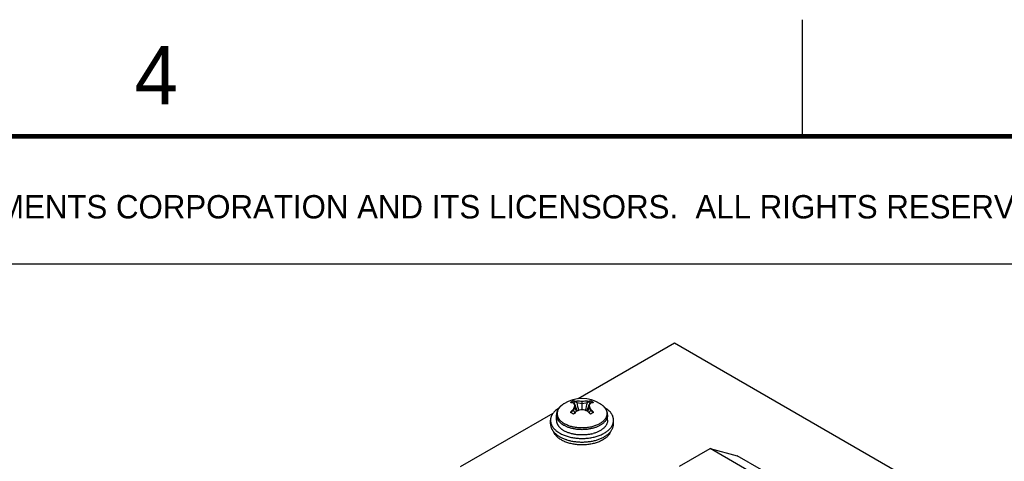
# Model space of a CAD drawing. Header units: inches. Extents: x 0 to 22, y 0 to 17.
# Tile 7 of 16: x 2.1 to 6.4, y 15.1 to 17. Entities that reach past the tile are written whole.
import ezdxf

# ---------------------------------------------------------------- set-up
doc = ezdxf.new("R2010")
doc.units = ezdxf.units.IN
doc.header["$LTSCALE"] = 1.21
doc.header["$MEASUREMENT"] = 0
doc.layers.get('0').update_dxf_attribs({"linetype": 'CONTINUOUS'})
doc.styles.add('TEXTSTYLE_2', font='txt')

msp = doc.modelspace()

# ---------------------------------------------------------------- linework, layer by layer
at = {"color": 2, "linetype": 'CONTINUOUS'}
for p, q in [((5.5, 16.5), (5.5, 17)), ((0.4999, 16.5), (9.1249, 16.5)), ((0.4999, 15.9531), (9.1249, 15.9531))]:
    msp.add_line(p, q, dxfattribs=at)
at = {"color": 7, "linetype": 'CONTINUOUS'}
for p, q in [((4.9517, 15.6131), (4.5392, 15.3749)), ((7.9428, 13.8861), (4.9517, 15.6131)), ((4.506, 15.3586), (4.5063, 15.3588)), ((4.5199, 15.3664), (4.5328, 15.3589)), ((4.5328, 15.3589), (4.5328, 15.3644)), ((4.5328, 15.3589), (4.5558, 15.3554)), ((4.5558, 15.3285), (4.5558, 15.3635)), ((4.5558, 15.3554), (4.5787, 15.3589)), ((4.5787, 15.3589), (4.5917, 15.3664)), ((4.5787, 15.3589), (4.5787, 15.3644)), ((4.6052, 15.3588), (4.6055, 15.3586)), ((4.4307, 15.3123), (4.0335, 15.0829)), ((4.5064, 15.3172), (4.5193, 15.3246)), ((4.5193, 15.3246), (4.5255, 15.3379)), ((4.5193, 15.3246), (4.5193, 15.3301)), ((4.5255, 15.3379), (4.5255, 15.346)), ((4.586, 15.3379), (4.586, 15.346)), ((4.586, 15.3379), (4.5922, 15.3246)), ((4.5922, 15.3246), (4.5922, 15.3301)), ((4.5922, 15.3246), (4.6051, 15.3172)), ((4.6516, 15.3388), (4.6517, 15.3387)), ((4.4208, 15.2677), (4.4208, 15.2832)), ((4.4463, 15.2832), (4.4463, 15.3061)), ((4.6653, 15.2832), (4.6653, 15.3061)), ((4.6908, 15.2677), (4.6908, 15.2832)), ((4.973, 15.0864), (5.1038, 15.1619)), ((5.1038, 15.1619), (5.2204, 15.1313)), ((7.0837, 14.0188), (5.1038, 15.1619)), ((7.2003, 13.9882), (5.2204, 15.1313))]:
    msp.add_line(p, q, dxfattribs=at)
at = {"color": 7, "linetype": 'CONTINUOUS', "const_width": 0.02}
msp.add_lwpolyline([(21.5, 16.5), (0.5, 16.5)], dxfattribs=at)
at = {"color": 7, "linetype": 'CONTINUOUS'}
for centre, radius, start, end in [((4.5558, 15.227), 0.1489, 58.6861, 121.3139), ((4.4999, 15.2893), 0.0696, 84.6388, 84.974), ((4.5639, 15.2738), 0.1027, 115.6819, 124.144), ((5.1146, 15.5504), 0.6229, 197.1821, 199.1348), ((4.5167, 15.2949), 0.0715, 87.4652, 87.8163), ((4.538, 15.202), 0.1625, 83.7082, 91.8236), ((5.2534, 15.5091), 0.7361, 191.7756, 194.496), ((4.5736, 15.202), 0.1625, 88.1764, 96.2918), ((3.8581, 15.5091), 0.7361, 345.5033, 348.2244), ((3.997, 15.5504), 0.6229, 340.8652, 342.8179), ((4.5948, 15.2949), 0.0715, 92.1837, 92.535), ((4.5485, 15.2757), 0.1006, 59.9789, 64.362), ((4.5467, 15.2725), 0.1043, 55.8866, 59.9922), ((4.6116, 15.2894), 0.0695, 95.0258, 95.3616), ((4.6572, 15.1864), 0.1995, 139.0653, 139.2434), ((4.3408, 15.0155), 0.3435, 59.9916, 61.2544), ((4.6636, 15.1732), 0.2132, 132.5917, 137.5039), ((4.3167, 14.974), 0.3915, 58.8219, 59.9789), ((4.6895, 15.4061), 0.1887, 205.6071, 209.0834), ((4.7057, 15.1281), 0.2596, 135.7135, 135.8521), ((4.6771, 15.1654), 0.2132, 132.5917, 137.5039), ((4.827, 15.4401), 0.3184, 198.7263, 201.8975), ((5.1441, 15.5606), 0.6542, 199.1288, 201.3011), ((4.5912, 15.1518), 0.1802, 101.3444, 108.9184), ((4.5203, 15.1518), 0.1802, 71.0816, 78.6556), ((3.9674, 15.5606), 0.6542, 338.6984, 340.8712), ((4.4345, 15.1654), 0.2132, 42.4961, 47.4083), ((4.2845, 15.4401), 0.3184, 338.1025, 341.2737), ((4.4221, 15.4061), 0.1887, 330.9164, 334.3929), ((4.4058, 15.1281), 0.2596, 44.1479, 44.2865), ((4.7801, 14.9988), 0.3627, 118.779, 121.2242), ((4.4479, 15.1731), 0.2132, 42.4961, 47.4083), ((4.4543, 15.1864), 0.1995, 40.7566, 40.9346), ((4.5607, 15.3794), 0.1589, 282.671, 285.7534), ((4.5385, 15.3254), 0.1454, 246.6258, 247.4431), ((4.5445, 15.3689), 0.1778, 250.9033, 252.5098), ((4.5732, 15.325), 0.1449, 292.5542, 293.3744)]:
    msp.add_arc(centre, radius, start, end, dxfattribs=at)
for points, knots in [([(4.4784, 15.3542), (4.4772, 15.3535), (4.4748, 15.3519), (4.4703, 15.3488), (4.4661, 15.3453), (4.4622, 15.3417), (4.4596, 15.3388), (4.4572, 15.3359), (4.4549, 15.3329), (4.4529, 15.3298), (4.4512, 15.3266), (4.4497, 15.3233), (4.4485, 15.3199), (4.4475, 15.3165), (4.4468, 15.3131), (4.4464, 15.3096), (4.4463, 15.3073), (4.4463, 15.3061)], [0, 0, 0, 0, 0.070475, 0.139628, 0.27388, 0.339108, 0.40315, 0.466085, 0.528004, 0.589004, 0.649199, 0.708705, 0.767644, 0.826134, 0.884263, 0.942156, 1, 1, 1, 1]), ([(4.4784, 15.3542), (4.4761, 15.3528), (4.4728, 15.3506), (4.4686, 15.3473), (4.4648, 15.3441), (4.4614, 15.3407), (4.4584, 15.337), (4.4564, 15.3343), (4.4547, 15.3315), (4.4531, 15.3286), (4.4518, 15.3258), (4.4508, 15.3228), (4.45, 15.3199), (4.4494, 15.3169), (4.4491, 15.314), (4.4491, 15.311), (4.4493, 15.308), (4.4497, 15.305), (4.4504, 15.3021), (4.4513, 15.2992), (4.4525, 15.2963), (4.4539, 15.2934), (4.4556, 15.2906), (4.4575, 15.2878), (4.4596, 15.2851), (4.4628, 15.2815), (4.4663, 15.2781), (4.4702, 15.2749), (4.4734, 15.2726), (4.4768, 15.2704), (4.4791, 15.2689), (4.4803, 15.2682)], [0, 0, 0, 0, 0.073543, 0.108896, 0.143296, 0.20927, 0.240924, 0.271736, 0.301761, 0.331067, 0.359735, 0.387855, 0.415529, 0.44287, 0.469996, 0.49703, 0.524098, 0.551325, 0.578832, 0.606734, 0.635138, 0.66414, 0.693826, 0.724269, 0.75553, 0.787659, 0.854635, 0.889548, 0.925417, 0.962241, 1, 1, 1, 1]), ([(4.5193, 15.3566), (4.5172, 15.3571), (4.5129, 15.358), (4.5086, 15.3585), (4.5064, 15.3586)], [0, 0, 0, 0, 0.50921, 1, 1, 1, 1]), ([(4.5255, 15.346), (4.525, 15.347), (4.524, 15.3489), (4.5225, 15.3517), (4.5209, 15.3543), (4.5199, 15.3559), (4.5193, 15.3566)], [0, 0, 0, 0, 0.273549, 0.531508, 0.773692, 1, 1, 1, 1]), ([(4.5199, 15.3664), (4.522, 15.3662), (4.5263, 15.3657), (4.5306, 15.3649), (4.5328, 15.3644)], [0, 0, 0, 0, 0.49079, 1, 1, 1, 1]), ([(4.5787, 15.3644), (4.5809, 15.3649), (4.5852, 15.3657), (4.5895, 15.3662), (4.5917, 15.3664)], [0, 0, 0, 0, 0.509209, 1, 1, 1, 1]), ([(4.5922, 15.3566), (4.5917, 15.3559), (4.5906, 15.3543), (4.5891, 15.3517), (4.5875, 15.3489), (4.5865, 15.347), (4.586, 15.346)], [0, 0, 0, 0, 0.22631, 0.468494, 0.726452, 1, 1, 1, 1]), ([(4.6051, 15.3586), (4.603, 15.3585), (4.5986, 15.358), (4.5943, 15.3571), (4.5922, 15.3566)], [0, 0, 0, 0, 0.490791, 1, 1, 1, 1]), ([(4.6519, 15.3389), (4.6506, 15.3403), (4.6478, 15.3431), (4.6433, 15.3471), (4.6384, 15.3508), (4.6349, 15.3531), (4.6331, 15.3542)], [0, 0, 0, 0, 0.239378, 0.485557, 0.739071, 1, 1, 1, 1]), ([(4.6331, 15.3542), (4.635, 15.3531), (4.6385, 15.3508), (4.6434, 15.347), (4.6477, 15.3431), (4.6504, 15.3403), (4.6516, 15.3388)], [0, 0, 0, 0, 0.26614, 0.52145, 0.765977, 1, 1, 1, 1]), ([(4.458, 15.337), (4.4566, 15.3361), (4.4537, 15.3343), (4.4483, 15.3306), (4.4422, 15.3256), (4.4367, 15.3202), (4.4329, 15.3157), (4.4304, 15.3123), (4.4282, 15.3088), (4.4262, 15.3052), (4.4245, 15.3017), (4.4232, 15.298), (4.4221, 15.2944), (4.4213, 15.2907), (4.4209, 15.287), (4.4208, 15.2845), (4.4208, 15.2832)], [0, 0, 0, 0, 0.074838, 0.147805, 0.288034, 0.420821, 0.484565, 0.546629, 0.607118, 0.666161, 0.723909, 0.780537, 0.836239, 0.89123, 0.945737, 1, 1, 1, 1]), ([(4.6517, 15.3387), (4.653, 15.3371), (4.6555, 15.3339), (4.658, 15.3296), (4.6596, 15.326), (4.6606, 15.3234), (4.6613, 15.3207), (4.6619, 15.318), (4.6623, 15.3153), (4.6625, 15.3126), (4.6624, 15.3099), (4.6622, 15.3072), (4.6617, 15.3045), (4.6611, 15.3018), (4.6602, 15.2992), (4.6591, 15.2965), (4.6579, 15.2939), (4.6559, 15.2905), (4.653, 15.2862), (4.6487, 15.2814), (4.6437, 15.2768), (4.6381, 15.2725), (4.6318, 15.2685), (4.625, 15.2648), (4.6176, 15.2615), (4.6097, 15.2586), (4.6015, 15.2561), (4.5929, 15.254), (4.584, 15.2523), (4.5748, 15.2511), (4.5656, 15.2504), (4.5562, 15.2501), (4.5469, 15.2503), (4.5376, 15.251), (4.5285, 15.2522), (4.5196, 15.2538), (4.5109, 15.2558), (4.5026, 15.2583), (4.4947, 15.2612), (4.4873, 15.2645), (4.4826, 15.2669), (4.4803, 15.2682)], [0, 0, 0, 0, 0.025561, 0.049961, 0.061794, 0.073419, 0.084869, 0.096182, 0.107397, 0.118557, 0.129704, 0.14088, 0.152128, 0.163489, 0.175002, 0.186702, 0.198624, 0.210796, 0.235981, 0.262433, 0.290258, 0.319505, 0.350178, 0.382238, 0.415612, 0.450197, 0.485864, 0.522465, 0.559833, 0.597792, 0.636153, 0.674721, 0.7133, 0.751691, 0.789699, 0.827137, 0.863825, 0.899595, 0.934297, 0.967801, 1, 1, 1, 1]), ([(4.5193, 15.3301), (4.5198, 15.3315), (4.5208, 15.3343), (4.5224, 15.3384), (4.5239, 15.3423), (4.525, 15.3448), (4.5255, 15.346)], [0, 0, 0, 0, 0.264402, 0.519439, 0.76475, 1, 1, 1, 1]), ([(4.586, 15.346), (4.5865, 15.3448), (4.5876, 15.3423), (4.5891, 15.3384), (4.5907, 15.3343), (4.5917, 15.3315), (4.5922, 15.3301)], [0, 0, 0, 0, 0.235251, 0.480563, 0.7356, 1, 1, 1, 1]), ([(4.6653, 15.3061), (4.6653, 15.3076), (4.6651, 15.3098), (4.6648, 15.3127), (4.6643, 15.3155), (4.6635, 15.3184), (4.6626, 15.3212), (4.6615, 15.324), (4.6599, 15.3274), (4.6576, 15.3314), (4.6549, 15.3352), (4.6529, 15.3377), (4.6519, 15.3389)], [0, 0, 0, 0, 0.121114, 0.181746, 0.242524, 0.364696, 0.426202, 0.488026, 0.612816, 0.739493, 0.868443, 1, 1, 1, 1]), ([(4.6908, 15.2832), (4.6908, 15.2845), (4.6907, 15.287), (4.6902, 15.2907), (4.6894, 15.2944), (4.6884, 15.298), (4.687, 15.3017), (4.6853, 15.3052), (4.6834, 15.3088), (4.6811, 15.3123), (4.6786, 15.3157), (4.6748, 15.3202), (4.6693, 15.3256), (4.6632, 15.3306), (4.6578, 15.3343), (4.6549, 15.3361), (4.6535, 15.337)], [0, 0, 0, 0, 0.054262, 0.108767, 0.163757, 0.219458, 0.276084, 0.333831, 0.392872, 0.45336, 0.515425, 0.579167, 0.711941, 0.852186, 0.92517, 1, 1, 1, 1]), ([(4.4208, 15.2832), (4.4208, 15.282), (4.4209, 15.2794), (4.4214, 15.2756), (4.4222, 15.2718), (4.4233, 15.268), (4.4248, 15.2643), (4.4265, 15.2606), (4.4286, 15.2569), (4.431, 15.2533), (4.4337, 15.2498), (4.4367, 15.2464), (4.44, 15.2431), (4.4448, 15.2387), (4.4501, 15.2346), (4.4558, 15.2308), (4.4588, 15.229), (4.4603, 15.2281)], [0, 0, 0, 0, 0.0539, 0.108059, 0.162728, 0.218147, 0.274541, 0.332113, 0.391042, 0.451486, 0.513573, 0.577404, 0.64306, 0.710603, 0.851454, 0.924796, 1, 1, 1, 1]), ([(4.4208, 15.2677), (4.4208, 15.2664), (4.4209, 15.2639), (4.4214, 15.2601), (4.4222, 15.2563), (4.4233, 15.2525), (4.4248, 15.2487), (4.4265, 15.245), (4.4286, 15.2414), (4.431, 15.2378), (4.4337, 15.2343), (4.4367, 15.2309), (4.44, 15.2276), (4.4448, 15.2232), (4.4501, 15.2191), (4.4558, 15.2153), (4.4588, 15.2135), (4.4603, 15.2126)], [0, 0, 0, 0, 0.0539, 0.108059, 0.162728, 0.218147, 0.274541, 0.332113, 0.391042, 0.451486, 0.513573, 0.577404, 0.64306, 0.710603, 0.851454, 0.924796, 1, 1, 1, 1]), ([(4.4463, 15.3061), (4.4463, 15.3051), (4.4463, 15.303), (4.4467, 15.2999), (4.4474, 15.2968), (4.4483, 15.2937), (4.4495, 15.2907), (4.451, 15.2877), (4.4526, 15.2848), (4.4546, 15.2819), (4.4568, 15.279), (4.46, 15.2753), (4.4637, 15.2717), (4.4678, 15.2684), (4.4711, 15.2659), (4.4746, 15.2636), (4.4771, 15.2621), (4.4783, 15.2614)], [0, 0, 0, 0, 0.053901, 0.10806, 0.162729, 0.218149, 0.274543, 0.332115, 0.391045, 0.451488, 0.513574, 0.577408, 0.710566, 0.780031, 0.851431, 0.924768, 1, 1, 1, 1]), ([(4.4463, 15.2832), (4.4463, 15.2822), (4.4463, 15.2801), (4.4467, 15.277), (4.4474, 15.2739), (4.4483, 15.2709), (4.4495, 15.2678), (4.451, 15.2648), (4.4526, 15.2619), (4.4546, 15.259), (4.4568, 15.2562), (4.46, 15.2524), (4.4637, 15.2489), (4.4678, 15.2455), (4.4711, 15.2431), (4.4746, 15.2407), (4.4771, 15.2393), (4.4783, 15.2385)], [0, 0, 0, 0, 0.053901, 0.10806, 0.162729, 0.218149, 0.274543, 0.332115, 0.391045, 0.451488, 0.513574, 0.577408, 0.710566, 0.780031, 0.851431, 0.924768, 1, 1, 1, 1]), ([(4.4603, 15.2281), (4.4627, 15.2267), (4.4676, 15.2241), (4.4754, 15.2205), (4.4836, 15.2173), (4.4922, 15.2144), (4.5011, 15.2119), (4.5103, 15.2098), (4.5198, 15.208), (4.5294, 15.2067), (4.5392, 15.2058), (4.5491, 15.2053), (4.5591, 15.2052), (4.569, 15.2056), (4.5788, 15.2064), (4.5885, 15.2075), (4.5981, 15.2091), (4.6074, 15.2111), (4.6164, 15.2135), (4.6251, 15.2163), (4.6334, 15.2194), (4.6414, 15.2229), (4.6488, 15.2267), (4.6558, 15.2308), (4.6622, 15.2351), (4.668, 15.2398), (4.6732, 15.2447), (4.6778, 15.2498), (4.6818, 15.2551), (4.685, 15.2605), (4.6872, 15.2652), (4.6885, 15.2689), (4.6893, 15.2718), (4.69, 15.2746), (4.6904, 15.2775), (4.6907, 15.2804), (4.6908, 15.2823), (4.6908, 15.2832)], [0, 0, 0, 0, 0.030656, 0.062386, 0.0951, 0.128719, 0.163155, 0.198302, 0.234046, 0.270266, 0.306838, 0.343629, 0.38051, 0.417347, 0.454006, 0.490357, 0.526274, 0.561632, 0.596318, 0.630222, 0.663247, 0.695307, 0.72633, 0.756259, 0.785059, 0.812711, 0.839227, 0.86464, 0.889018, 0.912458, 0.935095, 0.946166, 0.957102, 0.967926, 0.978665, 0.989347, 1, 1, 1, 1]), ([(4.4911, 15.1993), (4.4936, 15.1985), (4.4989, 15.197), (4.5069, 15.195), (4.5152, 15.1933), (4.5236, 15.192), (4.5321, 15.1909), (4.5436, 15.19), (4.5582, 15.1896), (4.5755, 15.1904), (4.5898, 15.1922), (4.6009, 15.1942), (4.6091, 15.196), (4.617, 15.1982), (4.6246, 15.2006), (4.632, 15.2033), (4.639, 15.2063), (4.6457, 15.2095), (4.652, 15.213), (4.658, 15.2167), (4.6635, 15.2206), (4.6685, 15.2247), (4.6731, 15.229), (4.6772, 15.2335), (4.6807, 15.2381), (4.6838, 15.2428), (4.6863, 15.2477), (4.6883, 15.2526), (4.6897, 15.2576), (4.6906, 15.2627), (4.6908, 15.266), (4.6908, 15.2677)], [0, 0, 0, 0, 0.034431, 0.069512, 0.105158, 0.141276, 0.177771, 0.214544, 0.288508, 0.362358, 0.435276, 0.471145, 0.50649, 0.541223, 0.575261, 0.608528, 0.640957, 0.672488, 0.703075, 0.732679, 0.761279, 0.788866, 0.815452, 0.841064, 0.865752, 0.889585, 0.91266, 0.935091, 0.957018, 0.978598, 1, 1, 1, 1]), ([(4.6653, 15.2832), (4.6653, 15.2825), (4.6652, 15.281), (4.665, 15.2788), (4.6647, 15.2766), (4.6641, 15.2737), (4.6629, 15.27), (4.6611, 15.2657), (4.6587, 15.2615), (4.6558, 15.2574), (4.6525, 15.2535), (4.6486, 15.2497), (4.6444, 15.246), (4.6397, 15.2425), (4.6345, 15.2393), (4.6291, 15.2362), (4.6232, 15.2334), (4.617, 15.2308), (4.6106, 15.2284), (4.6061, 15.2271), (4.6039, 15.2264)], [0, 0, 0, 0, 0.024669, 0.049397, 0.074245, 0.099269, 0.150046, 0.202163, 0.255974, 0.311771, 0.36978, 0.430161, 0.493013, 0.558378, 0.626249, 0.69657, 0.769249, 0.844157, 0.921136, 1, 1, 1, 1]), ([(4.6653, 15.3061), (4.6653, 15.3054), (4.6652, 15.3041), (4.665, 15.3013), (4.6644, 15.2979), (4.6633, 15.2939), (4.6617, 15.2899), (4.6596, 15.286), (4.6572, 15.2821), (4.6543, 15.2784), (4.651, 15.2748), (4.6473, 15.2713), (4.6432, 15.268), (4.6387, 15.2648), (4.634, 15.2618), (4.6288, 15.259), (4.6234, 15.2563), (4.6177, 15.2539), (4.6138, 15.2525), (4.6118, 15.2518)], [0, 0, 0, 0, 0.02519, 0.050432, 0.10126, 0.152905, 0.205734, 0.260071, 0.316192, 0.374318, 0.434616, 0.497203, 0.562145, 0.629466, 0.699149, 0.771142, 0.845361, 0.921693, 1, 1, 1, 1]), ([(4.4674, 15.1987), (4.4653, 15.1999), (4.4612, 15.2025), (4.4555, 15.2066), (4.4503, 15.2109), (4.4457, 15.2154), (4.4417, 15.2201), (4.4382, 15.225), (4.4354, 15.23), (4.4339, 15.2335), (4.4333, 15.2352)], [0, 0, 0, 0, 0.143208, 0.281039, 0.41334, 0.540207, 0.661874, 0.778698, 0.891182, 1, 1, 1, 1]), ([(4.4997, 15.2518), (4.4978, 15.2524), (4.494, 15.2538), (4.4885, 15.2561), (4.4833, 15.2586), (4.48, 15.2605), (4.4783, 15.2614)], [0, 0, 0, 0, 0.259814, 0.51335, 0.760208, 1, 1, 1, 1]), ([(4.5956, 15.2243), (4.5931, 15.2238), (4.5881, 15.2228), (4.5804, 15.2216), (4.5727, 15.2207), (4.5648, 15.2202), (4.5569, 15.22), (4.549, 15.2201), (4.5411, 15.2205), (4.5333, 15.2213), (4.5256, 15.2224), (4.5181, 15.2238), (4.5108, 15.2255), (4.5037, 15.2276), (4.4969, 15.2299), (4.4903, 15.2325), (4.4842, 15.2353), (4.4802, 15.2374), (4.4783, 15.2385)], [0, 0, 0, 0, 0.063249, 0.127419, 0.192295, 0.257659, 0.323283, 0.38894, 0.454401, 0.51944, 0.583833, 0.647366, 0.709834, 0.771042, 0.830813, 0.888984, 0.945419, 1, 1, 1, 1]), ([(4.6118, 15.2518), (4.6097, 15.2511), (4.6053, 15.2497), (4.5987, 15.2479), (4.5918, 15.2464), (4.5848, 15.2451), (4.5777, 15.2441), (4.5704, 15.2434), (4.5631, 15.243), (4.5558, 15.2428), (4.5484, 15.243), (4.5411, 15.2434), (4.5339, 15.2441), (4.5267, 15.2451), (4.5197, 15.2464), (4.5128, 15.2479), (4.5062, 15.2497), (4.5018, 15.2511), (4.4997, 15.2518)], [0, 0, 0, 0, 0.05928, 0.119815, 0.181449, 0.244017, 0.307341, 0.371239, 0.435523, 0.5, 0.564477, 0.628761, 0.692659, 0.755983, 0.818551, 0.880185, 0.94072, 1, 1, 1, 1]), ([(4.6782, 15.2352), (4.6778, 15.2342), (4.677, 15.232), (4.6754, 15.2289), (4.6737, 15.2257), (4.6717, 15.2227), (4.6694, 15.2197), (4.6661, 15.2157), (4.6623, 15.2119), (4.6582, 15.2083), (4.6548, 15.2057), (4.6512, 15.2031), (4.6462, 15.1998), (4.6394, 15.196), (4.6336, 15.1933), (4.6307, 15.192)], [0, 0, 0, 0, 0.051983, 0.104975, 0.159118, 0.214535, 0.271332, 0.329593, 0.450728, 0.513729, 0.57837, 0.644656, 0.712578, 0.853211, 1, 1, 1, 1]), ([(4.4603, 15.2126), (4.4623, 15.2115), (4.4664, 15.2093), (4.4727, 15.2062), (4.4794, 15.2034), (4.484, 15.2017), (4.4863, 15.2009)], [0, 0, 0, 0, 0.23982, 0.486745, 0.740288, 1, 1, 1, 1]), ([(4.4809, 15.192), (4.4785, 15.193), (4.4739, 15.1951), (4.4695, 15.1975), (4.4674, 15.1987)], [0, 0, 0, 0, 0.508369, 1, 1, 1, 1]), ([(4.6288, 15.1912), (4.6261, 15.1901), (4.6206, 15.188), (4.6121, 15.1852), (4.6032, 15.1829), (4.5941, 15.181), (4.5847, 15.1795), (4.5752, 15.1784), (4.5655, 15.1777), (4.5558, 15.1775), (4.546, 15.1777), (4.5364, 15.1784), (4.5268, 15.1795), (4.5174, 15.181), (4.5083, 15.1829), (4.4995, 15.1852), (4.4909, 15.188), (4.4854, 15.1901), (4.4828, 15.1912)], [0, 0, 0, 0, 0.058202, 0.118061, 0.179386, 0.241964, 0.305562, 0.369938, 0.434838, 0.500001, 0.565164, 0.630064, 0.69444, 0.758039, 0.820616, 0.881942, 0.941798, 1, 1, 1, 1])]:
    msp.add_open_spline(points, degree=3, knots=knots, dxfattribs=at)

# ---------------------------------------------------------------- texts
at = {"color": 2, "linetype": 'CONTINUOUS', "attachment_point": 1, "line_spacing_factor": 0.9, "style": 'TEXTSTYLE_2'}
for s, insert, char_height, width in [('4', (2.64, 16.8869), 0.25, 0.25), ('NATIONAL INSTRUMENTS CORPORATION AND ITS LICENSORS.  ALL RIGHTS RESERVED.', (0.851, 16.2482), 0.1, 7.3)]:
    msp.add_mtext(s, dxfattribs=dict(at, insert=insert, char_height=char_height, width=width))

doc.saveas('drawing.dxf')
